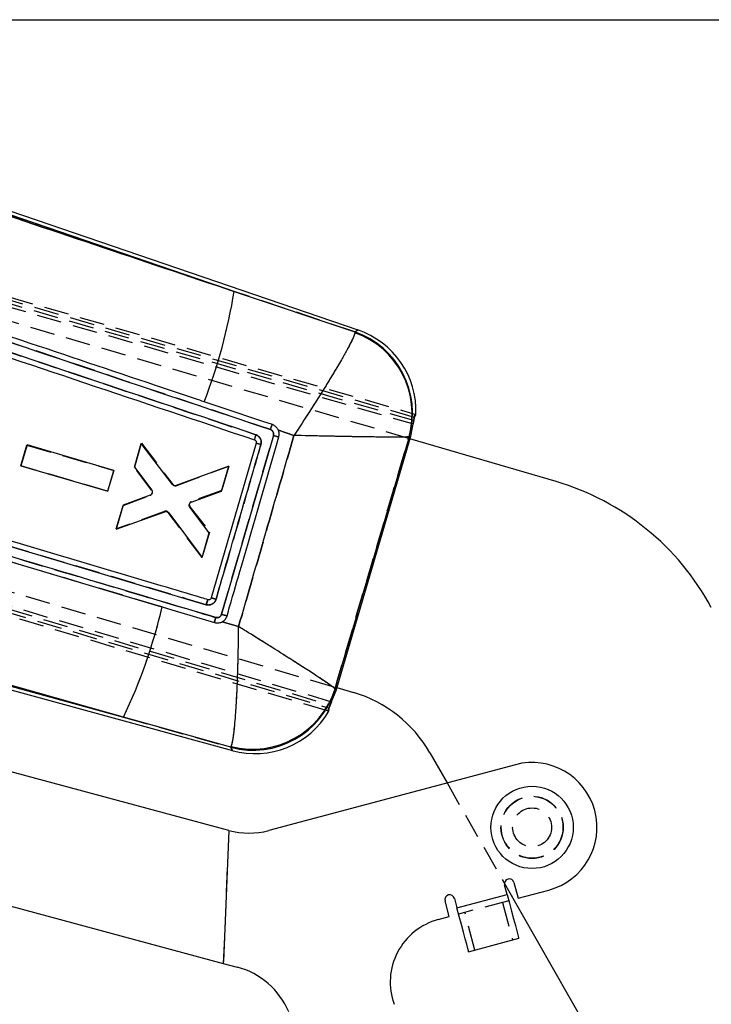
# Model space of a CAD drawing. Extents: x 50 to 602, y 2 to 426.
# Tile 17 of 22: x 221 to 274, y 348 to 424. Entities that reach past the tile are written whole.
import ezdxf

# ---------------------------------------------------------------- set-up
doc = ezdxf.new("R2010")
doc.units = 0
doc.header["$LTSCALE"] = 1.5
doc.linetypes.add('HIDDEN', pattern=[1.905, 1.27, -0.635])
doc.layers.get('0').update_dxf_attribs({"linetype": 'CONTINUOUS'})
doc.layers.add('FORMATO', color=179, linetype='CONTINUOUS')
doc.styles.add('SLDTEXTSTYLE0', font='TXT', dxfattribs={"width": 0.75})
doc.dimstyles.new('SLDDIMSTYLE0', dxfattribs={"dimtxt": 5.25, "dimasz": 4.953, "dimexe": 0, "dimexo": 0.0625, "dimgap": 1.3125, "dimtad": 1, "dimdec": 0, "dimrnd": 1e-09, "dimzin": 12, "dimtxsty": 'SLDTEXTSTYLE0', "dimsah": 1, "dimcen": 0.09, "dimazin": 3, "dimtfac": 1, "dimtofl": 0, "dimtmove": 0, "dimatfit": 3, "dimtolj": 1, "dimtzin": 12})

# ---------------------------------------------------------------- blocks, each defined once
blk = doc.blocks.new('_D_1')
at = {"layer": 'FORMATO'}
for p, q in [((172.588, 424.325), (340.042, 424.325)), ((338.542, 424.325), (338.542, 287.355)), ((297.957, 287.355), (340.042, 287.355))]:
    blk.add_line(p, q, dxfattribs=at)
for points in [[(338.542, 424.325), (337.78, 419.372), (339.304, 419.372)], [(338.542, 287.355), (339.304, 292.308), (337.78, 292.308)]]:
    blk.add_solid(points, dxfattribs=at)
at = {"layer": 'FORMATO', "insert": (331.774, 363.142), "char_height": 5.25, "attachment_point": 1, "rotation": 90, "style": 'SLDTEXTSTYLE0'}
blk.add_mtext('137', dxfattribs=at)

msp = doc.modelspace()

# ---------------------------------------------------------------- linework, layer by layer
at = {"color": 7, "linetype": 'CONTINUOUS'}
for p, q in [((237.4355, 403.371), (182.3834, 422.1785)), ((246.9945, 400.391), (182.4708, 422.4343)), ((237.4355, 403.371), (246.7504, 400.2492)), ((246.7504, 400.2492), (246.744, 400.1905)), ((251.052, 392.2252), (251.2853, 393.415)), ((251.3349, 393.6594), (251.4539, 393.8867)), ((242.0455, 392.2685), (240.8443, 392.6767)), ((245.2915, 372.6045), (251.052, 392.2252)), ((250.9353, 392.1717), (250.9184, 392.1605)), ((251.052, 392.2252), (250.9353, 392.1717)), ((262.2594, 388.7056), (250.9901, 392.0142)), ((221.4582, 391.5356), (220.9885, 389.9368)), ((228.1502, 389.5723), (221.4582, 391.5356)), ((230.2724, 391.6367), (229.7399, 389.8241)), ((232.6726, 388.4841), (230.2724, 391.6367)), ((239.131, 391.6839), (235.6722, 379.7417)), ((220.9885, 389.9368), (227.6805, 387.9734)), ((227.6805, 387.9734), (228.1502, 389.5723)), ((229.7399, 389.8241), (231.0727, 388.0466)), ((237.0339, 389.9102), (232.9624, 388.4)), ((236.4614, 387.9616), (237.0339, 389.9102)), ((234.1279, 387.1213), (236.4614, 387.9616)), ((230.9566, 387.6557), (228.8752, 386.8808)), ((228.8752, 386.8808), (228.3326, 385.0342)), ((235.5175, 384.7486), (234.0113, 386.727)), ((228.3326, 385.0342), (232.0946, 386.3889)), ((232.3835, 386.3026), (234.965, 382.8681)), ((234.965, 382.8681), (235.5175, 384.7486)), ((217.8782, 383.2128), (231.5797, 379.1315)), ((187.6527, 381.8878), (228.8971, 370.5568)), ((187.5788, 381.6277), (237.2958, 367.9691)), ((235.4368, 379.5985), (235.4179, 379.6031)), ((231.5797, 379.1315), (231.8711, 379.0447)), ((237.0108, 361.8104), (178.6905, 377.4942)), ((236.5036, 377.8971), (237.7759, 377.5343)), ((245.356, 372.8242), (246.6486, 372.4447)), ((244.8488, 371.4856), (245.2915, 372.6045)), ((245.212, 372.7412), (245.2216, 372.7167)), ((245.2216, 372.7167), (245.2915, 372.6045)), ((244.7368, 370.9972), (244.7589, 371.253)), ((237.168, 368.2271), (228.8971, 370.5568)), ((244.7368, 370.9972), (244.6319, 371.0285)), ((237.168, 368.2271), (237.2056, 368.295)), ((176.0935, 367.8373), (236.5985, 351.566)), ((252.515, 367.8092), (253.8489, 365.4737)), ((259.1209, 366.8812), (240.1166, 361.8076)), ((237.0108, 361.8104), (236.6809, 353.6149)), ((258.2744, 357.7253), (271.0152, 335.4181)), ((258.4796, 356.8773), (258.2862, 357.6019)), ((259.0108, 357.7954), (259.3332, 356.5877)), ((254.615, 355.8455), (258.4796, 356.8773)), ((259.3332, 356.5877), (261.7003, 357.2196)), ((254.0193, 355.169), (253.6969, 356.3767)), ((254.4215, 356.5701), (254.615, 355.8455)), ((253.1777, 354.9443), (254.0193, 355.169)), ((236.6809, 353.6149), (236.5985, 351.566)), ((255.5178, 352.464), (259.3824, 353.4957)), ((236.5985, 351.566), (237.6705, 351.2777))]:
    msp.add_line(p, q, dxfattribs=at)
at = {"color": 7, "linetype": 'HIDDEN'}
for p, q in [((182.3834, 422.1785), (237.4355, 403.371)), ((251.3349, 393.6594), (167.3797, 417.9392)), ((167.891, 418.0245), (251.3491, 393.917)), ((167.3474, 417.4293), (251.2547, 393.1634)), ((251.2853, 393.415), (167.8587, 417.5134)), ((250.9901, 392.0142), (188.6187, 410.3259)), ((246.7504, 400.2492), (237.4355, 403.371)), ((244.9588, 371.7139), (146.0311, 401.1936)), ((146.0673, 400.9557), (244.8488, 371.4856)), ((145.5875, 400.8054), (244.7589, 371.253)), ((244.6319, 371.0285), (145.6227, 400.5666)), ((246.7504, 400.2492), (246.744, 400.1905)), ((240.8443, 392.6767), (242.0455, 392.2685)), ((236.4682, 378.4835), (240.4641, 392.2718)), ((250.9184, 392.1605), (250.9353, 392.1717)), ((182.9847, 391.1358), (245.356, 372.8242)), ((220.9869, 389.9301), (221.456, 391.5291)), ((221.456, 391.5291), (228.1472, 389.5632)), ((229.7373, 389.8174), (230.2792, 391.6643)), ((230.2792, 391.6643), (232.7117, 388.4909)), ((227.6781, 387.9642), (220.9869, 389.9301)), ((228.1472, 389.5632), (227.6781, 387.9642)), ((231.0695, 388.0403), (229.7373, 389.8174)), ((233.0015, 388.4073), (237.0299, 389.9012)), ((237.0299, 389.9012), (236.4781, 388.0204)), ((236.4781, 388.0204), (234.1414, 387.1703)), ((228.8737, 386.8738), (230.9559, 387.6487)), ((231.5797, 379.1315), (206.8091, 386.5086)), ((228.3419, 385.061), (228.8737, 386.8738)), ((234.0264, 386.7755), (235.5353, 384.8072)), ((232.0653, 386.4157), (228.3419, 385.061)), ((234.9636, 382.8584), (232.3547, 386.3298)), ((235.5353, 384.8072), (234.9636, 382.8584)), ((228.8971, 370.5568), (187.6527, 381.8878)), ((235.4368, 379.5985), (235.4179, 379.6031)), ((231.8711, 379.0447), (231.5797, 379.1315)), ((237.7759, 377.5343), (236.5036, 377.8971)), ((245.2216, 372.7167), (245.212, 372.7412)), ((228.8971, 370.5568), (237.168, 368.2271)), ((237.168, 368.2271), (237.2056, 368.295)), ((253.8489, 365.4737), (258.2744, 357.7253)), ((237.0108, 361.8104), (236.6809, 353.6149)), ((254.615, 355.8455), (258.4796, 356.8773)), ((258.6086, 356.3942), (254.7439, 355.3624)), ((258.1255, 356.2652), (258.8993, 353.3667)), ((256.0008, 352.5929), (255.227, 355.4914)), ((236.6809, 353.6149), (236.5985, 351.566))]:
    msp.add_line(p, q, dxfattribs=at)
at = {"color": 8, "linetype": 'CONTINUOUS', "flags": 128}
for points in [[(246.7504, 400.2492), (246.9673, 400.3753), (246.9945, 400.391)], [(237.2958, 367.9691), (237.2815, 367.9978), (237.168, 368.2271)]]:
    msp.add_lwpolyline(points, dxfattribs=at)
at = {"color": 7, "linetype": 'HIDDEN', "flags": 128}
for points in [[(246.9945, 400.391), (246.9673, 400.3753), (246.7504, 400.2492)], [(187.7227, 382.133), (214.2393, 374.6778), (228.8971, 370.5568)], [(237.168, 368.2271), (237.2815, 367.9978), (237.2958, 367.9691)]]:
    msp.add_lwpolyline(points, dxfattribs=at)
at = {"color": 7, "linetype": 'CONTINUOUS', "flags": 128}
for points in [[(240.3822, 393.1023), (239.6539, 393.3467), (236.5804, 394.3781), (235.1203, 394.868)], [(188.6521, 393.0949), (211.9646, 386.1592), (211.9914, 386.1512), (235.2758, 379.22)], [(240.4643, 392.2726), (236.4689, 378.4858), (236.4682, 378.4835)], [(228.8971, 370.5568), (214.2393, 374.6778), (187.7227, 382.133)], [(231.8711, 379.0447), (232.6376, 378.8164), (235.9202, 377.8383)], [(258.4796, 356.8773), (258.6557, 356.2176), (258.8251, 355.5832), (258.9812, 354.9986), (259.118, 354.4862), (259.2303, 354.0656), (259.3137, 353.7531), (259.3651, 353.5607), (259.3824, 353.4957)], [(255.5178, 352.464), (255.5004, 352.5289), (255.449, 352.7214), (255.3656, 353.0339), (255.2533, 353.4544), (255.1165, 353.9668), (254.9605, 354.5515), (254.7911, 355.1858), (254.615, 355.8455)]]:
    msp.add_lwpolyline(points, dxfattribs=at)
at = {"color": 7, "linetype": 'CONTINUOUS'}
msp.add_circle((260.4106, 362.0504), 3.175, dxfattribs=at)
at = {"color": 7, "linetype": 'HIDDEN'}
for radius in [2.4, 2.3813, 1.5]:
    msp.add_circle((260.4106, 362.0504), radius, dxfattribs=at)
at = {"color": 7, "linetype": 'CONTINUOUS'}
for centre, radius, start, end in [((195.7243, 410.1611), 42.2603, 338.784372, 350.753997), ((244.5205, 393.9345), 6.6393, 344.501841, 70.433557), ((244.5676, 393.9955), 6.6237, 344.018147, 70.758342), ((244.8616, 394.1478), 6.5975, 357.741233, 71.420156), ((253.2714, 436.0644), 45.6261, 253.698254, 254.238553), ((249.0293, 425.6436), 35.3729, 253.750065, 254.366843), ((256.6254, 369.5156), 20, 28.330293, 73.638239), ((192.4234, 388.1016), 40.474, 334.311193, 347.06938), ((240.4077, 391.4401), 13.5422, 253.088004, 254.917747), ((238.8787, 374.6266), 6.6243, 255.033936, 343.242565), ((238.8724, 374.7253), 6.6428, 255.46823, 342.621312), ((243.8316, 362.8497), 10, 29.732806, 73.638239), ((239.0435, 374.3309), 6.5975, 254.377211, 329.651366), ((260.4106, 362.0504), 5, 284.947809, 104.947809), ((238.569, 367.6045), 6, 254.947809, 284.947809), ((258.6485, 357.6986), 0.375, 14.947809, 194.947809), ((254.0592, 356.4734), 0.375, 14.947809, 194.947809), ((254.4674, 350.1135), 5, 104.947809, 199.947809), ((236.1123, 345.4836), 6, 22.947809, 74.947809)]:
    msp.add_arc(centre, radius, start, end, dxfattribs=at)
at = {"color": 7, "linetype": 'HIDDEN'}
for centre, radius, start, end in [((195.7243, 410.1611), 42.2603, 338.784372, 350.753997), ((244.5205, 393.9345), 6.6393, 344.501841, 70.433557), ((244.5676, 393.9955), 6.6237, 344.018147, 70.758342), ((253.8886, 438.5519), 48.1878, 253.824096, 254.335674), ((247.9196, 420.9877), 30.5934, 253.305197, 254.018339), ((192.4234, 388.1016), 40.474, 334.311193, 347.06938), ((247.6506, 416.7628), 39.8792, 253.715607, 254.336923), ((238.8787, 374.6266), 6.6243, 255.033936, 343.242565), ((238.8724, 374.7253), 6.6428, 255.46823, 342.621312)]:
    msp.add_arc(centre, radius, start, end, dxfattribs=at)
at = {"color": 7, "linetype": 'CONTINUOUS'}
for points, knots in [([(186.1688, 420.5802), (196.0812, 417.2526), (213.1702, 411.5156), (230.2589, 405.7798), (237.4355, 403.371)], [0, 0, 0, 0, 0.58004137, 1, 1, 1, 1]), ([(185.5538, 411.0532), (195.4081, 407.7508), (213.634, 401.6428), (231.8576, 395.5308), (240.2281, 392.7234)], [0, 0, 0, 0, 0.5406799, 1, 1, 1, 1]), ([(235.1203, 394.868), (234.8972, 394.9429), (233.6495, 395.3616), (228.9652, 396.9333), (212.7187, 402.3841), (197.4952, 407.4882), (185.7087, 411.44)], [0, 0, 0, 0, 0.0135521, 0.0757581, 0.2844189, 1, 1, 1, 1]), ([(186.5896, 409.5122), (195.3252, 406.5834), (212.7965, 400.7258), (230.2656, 394.8642), (239.0002, 391.9333)], [0, 0, 0, 0, 0.49999997, 1, 1, 1, 1]), ([(239.1056, 392.3238), (230.3781, 395.2508), (212.9079, 401.1099), (195.4357, 406.9653), (186.6919, 409.8956)], [0, 0, 0, 0, 0.4995615, 1, 1, 1, 1]), ([(246.744, 400.1905), (246.7216, 400.1078), (246.6767, 399.9425), (246.4568, 399.4734), (246.1341, 398.8604), (245.6825, 398.0584), (245.0835, 397.0446), (244.2713, 395.719), (243.2582, 394.1181), (242.4626, 392.8984), (242.0491, 392.2739), (242.0455, 392.2685)], [0, 0, 0, 0, 0.10634957, 0.21270712, 0.31593332, 0.41917024, 0.54536045, 0.67157334, 0.83090036, 0.99851654, 1, 1, 1, 1]), ([(235.4179, 379.6031), (235.2525, 379.6524), (234.0518, 380.0101), (228.7102, 381.6016), (213.3356, 386.1814), (198.9953, 390.4499), (188.7964, 393.4857)], [0, 0, 0, 0, 0.0106437, 0.0772634, 0.3437421, 1, 1, 1, 1]), ([(251.2547, 393.1634), (251.2626, 393.2201), (251.2785, 393.3335), (251.2992, 393.4844), (251.3166, 393.597), (251.3281, 393.6492), (251.3334, 393.657), (251.3349, 393.6594)], [0, 0, 0, 0, 0.2277076, 0.4554666, 0.6819298, 0.9046863, 1, 1, 1, 1]), ([(251.3491, 393.917), (251.3491, 393.917), (251.3491, 393.917), (251.349, 393.917), (251.3484, 393.9171), (251.346, 393.9163), (251.3401, 393.9039), (251.3303, 393.8492), (251.3175, 393.7373), (251.3027, 393.5877), (251.2912, 393.4735), (251.2853, 393.415)], [0, 0, 0, 0, 0.0004406, 0.0022034, 0.0092547, 0.037467, 0.150767, 0.3576819, 0.5652169, 0.7772954, 1, 1, 1, 1]), ([(236.009, 378.2338), (228.1185, 380.583), (217.1165, 383.8584), (201.1085, 388.6217), (192.9912, 391.0363), (187.9856, 392.5252)], [0, 0, 0, 0, 0.4929377, 0.6873206, 1, 1, 1, 1]), ([(240.2281, 392.7234), (240.2456, 392.7739), (240.2804, 392.8749), (240.329, 393.001), (240.3666, 393.0867), (240.377, 393.0971), (240.3822, 393.1023)], [0, 0, 0, 0, 0.25253675, 0.50506969, 0.75760997, 1, 1, 1, 1]), ([(240.2281, 392.7234), (240.2482, 392.7154), (240.3067, 392.6922), (240.3896, 392.6248), (240.4564, 392.5186), (240.4867, 392.3951), (240.4718, 392.3133), (240.4643, 392.2726)], [0, 0, 0, 0, 0.11579019, 0.33725318, 0.55867037, 0.78006394, 1, 1, 1, 1]), ([(240.8443, 392.6767), (240.8356, 392.6956), (240.7904, 392.793), (240.668, 392.9488), (240.5026, 393.0581), (240.4017, 393.0951), (240.3822, 393.1023)], [0, 0, 0, 0, 0.0968372, 0.4995126, 0.9028972, 1, 1, 1, 1]), ([(240.8779, 392.1538), (240.8939, 392.2401), (240.926, 392.4138), (240.8808, 392.5917), (240.8452, 392.6745), (240.8443, 392.6767)], [0, 0, 0, 0, 0.4910461, 0.9868635, 1, 1, 1, 1]), ([(236.8839, 378.3643), (236.9511, 378.5965), (237.3191, 379.8686), (238.6495, 384.4653), (239.9144, 388.8295), (240.8779, 392.1538)], [0, 0, 0, 0, 0.0504948, 0.2767385, 1, 1, 1, 1]), ([(237.7759, 377.5343), (238.4767, 379.9553), (239.8987, 384.8671), (241.3232, 389.7781), (242.0455, 392.2685)], [0, 0, 0, 0, 0.4929023, 1, 1, 1, 1]), ([(239.1056, 392.3238), (239.0891, 392.2734), (239.056, 392.1728), (239.019, 392.0446), (238.997, 391.9536), (238.9993, 391.94), (239.0004, 391.9333)], [0, 0, 0, 0, 0.2499994, 0.4999995, 0.7499994, 1, 1, 1, 1]), ([(239.0002, 391.9333), (239.0212, 391.9239), (239.0631, 391.905), (239.1096, 391.8521), (239.1368, 391.7883), (239.1413, 391.7294), (239.1336, 391.6955), (239.131, 391.6839)], [0, 0, 0, 0, 0.22112762, 0.44224282, 0.66366497, 0.88555869, 1, 1, 1, 1]), ([(239.4971, 391.5793), (239.5093, 391.6472), (239.5337, 391.7829), (239.4823, 391.9875), (239.3712, 392.1626), (239.2341, 392.2728), (239.1381, 392.3109), (239.1056, 392.3238)], [0, 0, 0, 0, 0.2216137, 0.4432016, 0.6648523, 0.8866198, 1, 1, 1, 1]), ([(250.9184, 392.1605), (250.8555, 392.1557), (250.7297, 392.146), (250.2694, 392.1394), (249.6284, 392.1386), (248.7571, 392.1442), (247.6241, 392.1575), (246.1104, 392.1814), (244.2463, 392.2174), (242.7996, 392.2502), (242.052, 392.2683), (242.0455, 392.2685)], [0, 0, 0, 0, 0.106349, 0.212706, 0.315932, 0.4191691, 0.545359, 0.6715721, 0.8308994, 0.9985165, 1, 1, 1, 1]), ([(250.9184, 392.1605), (249.96, 388.8989), (248.058, 382.4257), (246.1558, 375.9527), (245.212, 372.7412)], [0, 0, 0, 0, 0.5038687, 1, 1, 1, 1]), ([(236.0352, 379.6336), (236.1105, 379.8936), (236.4873, 381.1934), (237.6413, 385.1753), (238.7199, 388.8973), (239.4971, 391.5793)], [0, 0, 0, 0, 0.0652878, 0.3264378, 1, 1, 1, 1]), ([(231.0727, 388.0466), (231.0841, 388.0278), (231.1108, 387.9842), (231.126, 387.9036), (231.1177, 387.8371), (231.1046, 387.8028), (231.1019, 387.7957)], [0, 0, 0, 0, 0.2493078, 0.581423, 0.9134105, 1, 1, 1, 1]), ([(232.9624, 388.4), (232.9346, 388.3927), (232.879, 388.3781), (232.7927, 388.3932), (232.7209, 388.4298), (232.6872, 388.4677), (232.6726, 388.4841)], [0, 0, 0, 0, 0.2653114, 0.5306147, 0.7960722, 1, 1, 1, 1]), ([(231.1019, 387.7957), (231.0879, 387.7702), (231.0599, 387.7191), (231.0034, 387.6759), (230.9668, 387.6601), (230.9566, 387.6557)], [0, 0, 0, 0, 0.4195759, 0.8391074, 1, 1, 1, 1]), ([(234.0113, 386.727), (233.9962, 386.7521), (233.966, 386.8023), (233.9558, 386.891), (233.9686, 386.9559), (233.9835, 386.9886), (233.9864, 386.9949)], [0, 0, 0, 0, 0.3089332, 0.6179114, 0.9260464, 1, 1, 1, 1]), ([(233.9864, 386.9949), (234.0019, 387.0194), (234.0328, 387.0685), (234.0883, 387.1056), (234.1214, 387.1187), (234.1279, 387.1213)], [0, 0, 0, 0, 0.44593781, 0.89183151, 1, 1, 1, 1]), ([(232.0946, 386.3889), (232.1225, 386.3959), (232.1784, 386.41), (232.2647, 386.3941), (232.336, 386.3568), (232.3692, 386.3189), (232.3835, 386.3026)], [0, 0, 0, 0, 0.266259, 0.5325087, 0.7989151, 1, 1, 1, 1]), ([(235.2758, 379.22), (235.2839, 379.2177), (235.3578, 379.1969), (235.5058, 379.186), (235.714, 379.2412), (235.8904, 379.366), (235.9929, 379.5113), (236.0253, 379.6049), (236.0352, 379.6336)], [0, 0, 0, 0, 0.0263225, 0.24105058, 0.45580219, 0.69018373, 0.90471813, 1, 1, 1, 1]), ([(235.4179, 379.6031), (235.4127, 379.5981), (235.4024, 379.588), (235.367, 379.5006), (235.3226, 379.3731), (235.2914, 379.271), (235.2758, 379.22)], [0, 0, 0, 0, 0.246983, 0.4979886, 0.7489912, 1, 1, 1, 1]), ([(235.6722, 379.7417), (235.6634, 379.7202), (235.6458, 379.6771), (235.5942, 379.6281), (235.5309, 379.5984), (235.4757, 379.5925), (235.4449, 379.5973), (235.4368, 379.5985)], [0, 0, 0, 0, 0.229771, 0.4595435, 0.688984, 0.9178214, 1, 1, 1, 1]), ([(235.6722, 379.7417), (235.6765, 379.7403), (235.685, 379.7374), (235.752, 379.7173), (235.8538, 379.687), (235.9562, 379.6568), (236.0194, 379.6383), (236.0352, 379.6336)], [0, 0, 0, 0, 0.2243493, 0.4486984, 0.6730501, 0.9184753, 1, 1, 1, 1]), ([(235.9202, 377.8383), (235.9186, 377.8436), (235.9153, 377.8542), (235.9273, 377.9233), (235.9509, 378.0249), (235.9802, 378.1351), (236.0012, 378.207), (236.009, 378.2338)], [0, 0, 0, 0, 0.2129063, 0.4287891, 0.6446804, 0.8672077, 1, 1, 1, 1]), ([(236.4682, 378.4835), (236.4527, 378.4451), (236.4212, 378.3676), (236.3285, 378.2792), (236.2144, 378.2255), (236.1024, 378.2127), (236.0355, 378.2278), (236.009, 378.2338)], [0, 0, 0, 0, 0.2128582, 0.4300236, 0.6446815, 0.8593701, 1, 1, 1, 1]), ([(236.5036, 377.8971), (236.5601, 377.933), (236.6899, 378.0156), (236.8189, 378.1845), (236.8662, 378.3153), (236.8839, 378.3643)], [0, 0, 0, 0, 0.3244243, 0.7467471, 1, 1, 1, 1]), ([(235.9202, 377.8383), (236.0217, 377.8205), (236.2096, 377.7874), (236.4072, 377.8475), (236.494, 377.8921), (236.5036, 377.8971)], [0, 0, 0, 0, 0.5106866, 0.9454098, 1, 1, 1, 1]), ([(237.2056, 368.295), (237.2342, 368.3735), (237.2916, 368.5306), (237.3978, 369.1288), (237.504, 370.0969), (237.6007, 371.469), (237.6806, 373.0428), (237.7398, 374.8654), (237.7671, 376.4609), (237.7744, 377.2988), (237.7758, 377.5277), (237.7759, 377.5343)], [0, 0, 0, 0, 0.0985869, 0.19718, 0.3780276, 0.5055678, 0.633134, 0.8099477, 0.9480886, 0.9985108, 1, 1, 1, 1]), ([(245.212, 372.7412), (245.1676, 372.7792), (245.0788, 372.855), (244.652, 373.1572), (243.9095, 373.654), (242.8148, 374.3644), (241.5346, 375.1828), (240.0255, 376.1346), (238.6852, 376.9706), (237.9758, 377.4106), (237.7814, 377.5309), (237.7759, 377.5343)], [0, 0, 0, 0, 0.09858679, 0.19717954, 0.37802717, 0.50556703, 0.63313293, 0.80994631, 0.94808784, 0.99851081, 1, 1, 1, 1]), ([(244.8488, 371.4856), (244.8226, 371.434), (244.7702, 371.3308), (244.7004, 371.1937), (244.6504, 371.0909), (244.6286, 371.0376), (244.631, 371.031), (244.6319, 371.0285)], [0, 0, 0, 0, 0.2193256, 0.4387051, 0.6561242, 0.8683706, 1, 1, 1, 1]), ([(244.7589, 371.253), (244.7602, 371.2622), (244.7628, 371.2805), (244.7994, 371.3669), (244.8541, 371.487), (244.911, 371.61), (244.9466, 371.6875), (244.9588, 371.7139)], [0, 0, 0, 0, 0.2193307, 0.4386187, 0.6594027, 0.8839819, 1, 1, 1, 1])]:
    msp.add_open_spline(points, degree=3, knots=knots, dxfattribs=at)
at = {"color": 7, "linetype": 'HIDDEN'}
for points, knots in [([(237.4355, 403.371), (230.2589, 405.7798), (213.1702, 411.5156), (196.0812, 417.2526), (186.1688, 420.5802)], [0, 0, 0, 0, 0.41995863, 1, 1, 1, 1]), ([(240.2283, 392.7234), (230.375, 396.028), (212.1512, 402.1399), (193.9253, 408.2478), (185.5537, 411.0532)], [0, 0, 0, 0, 0.5406791, 1, 1, 1, 1]), ([(186.6919, 409.8956), (195.4357, 406.9653), (212.9079, 401.1099), (230.3781, 395.2508), (239.1056, 392.3238)], [0, 0, 0, 0, 0.5004385, 1, 1, 1, 1]), ([(246.744, 400.1905), (246.7216, 400.1078), (246.6767, 399.9425), (246.4568, 399.4734), (246.1341, 398.8604), (245.6825, 398.0584), (245.0835, 397.0446), (244.2713, 395.719), (243.2582, 394.1181), (242.4626, 392.8984), (242.0491, 392.2739), (242.0455, 392.2685)], [0, 0, 0, 0, 0.10634957, 0.21270712, 0.31593332, 0.41917024, 0.54536045, 0.67157334, 0.83090036, 0.99851654, 1, 1, 1, 1]), ([(187.9857, 392.5252), (196.1029, 390.1105), (211.0658, 385.6595), (227.0731, 380.8945), (234.9635, 378.5451), (236.009, 378.2338)], [0, 0, 0, 0, 0.5070623, 0.9346842, 1, 1, 1, 1]), ([(235.2758, 379.22), (227.5055, 381.5333), (211.9649, 386.16), (196.423, 390.7833), (188.6521, 393.0949)], [0, 0, 0, 0, 0.5, 1, 1, 1, 1]), ([(240.2278, 392.7235), (240.2453, 392.774), (240.2802, 392.875), (240.3289, 393.0011), (240.3665, 393.0867), (240.3768, 393.0972), (240.3818, 393.1024)], [0, 0, 0, 0, 0.2525402, 0.5050735, 0.7576103, 1, 1, 1, 1]), ([(240.4641, 392.2718), (240.469, 392.2928), (240.4832, 392.3542), (240.4753, 392.4609), (240.4262, 392.5763), (240.342, 392.672), (240.2662, 392.7063), (240.2283, 392.7234)], [0, 0, 0, 0, 0.1154107, 0.3365879, 0.5577739, 0.7789824, 1, 1, 1, 1]), ([(242.0455, 392.2685), (241.3232, 389.7781), (239.8987, 384.8671), (238.4767, 379.9553), (237.7759, 377.5343)], [0, 0, 0, 0, 0.5070977, 1, 1, 1, 1]), ([(239.1056, 392.3238), (239.0891, 392.2734), (239.056, 392.1728), (239.019, 392.0446), (238.997, 391.9536), (238.9993, 391.94), (239.0004, 391.9333)], [0, 0, 0, 0, 0.2499994, 0.4999995, 0.7499994, 1, 1, 1, 1]), ([(239.1056, 392.3238), (239.1381, 392.3109), (239.2341, 392.2728), (239.3712, 392.1626), (239.4823, 391.9875), (239.5339, 391.782), (239.5089, 391.6455), (239.4964, 391.5768)], [0, 0, 0, 0, 0.1130628, 0.3342094, 0.5552395, 0.7762071, 1, 1, 1, 1]), ([(250.9184, 392.1605), (250.8555, 392.1557), (250.7297, 392.146), (250.2694, 392.1394), (249.6284, 392.1386), (248.7571, 392.1442), (247.6241, 392.1575), (246.1104, 392.1814), (244.2463, 392.2174), (242.7996, 392.2502), (242.052, 392.2683), (242.0455, 392.2685)], [0, 0, 0, 0, 0.106349, 0.212706, 0.315932, 0.4191691, 0.545359, 0.6715721, 0.8308994, 0.9985165, 1, 1, 1, 1]), ([(245.212, 372.7412), (246.1558, 375.9527), (248.058, 382.4257), (249.96, 388.8989), (250.9184, 392.1605)], [0, 0, 0, 0, 0.4961313, 1, 1, 1, 1]), ([(239.4964, 391.5768), (239.421, 391.3168), (239.0443, 390.017), (237.8907, 386.0359), (236.8122, 382.3148), (236.0352, 379.6336)], [0, 0, 0, 0, 0.0653011, 0.326507, 1, 1, 1, 1]), ([(232.7117, 388.4909), (232.7314, 388.4699), (232.7708, 388.4278), (232.852, 388.3946), (232.9321, 388.3874), (232.9806, 388.4013), (233.0015, 388.4073)], [0, 0, 0, 0, 0.2660525, 0.5321003, 0.7984089, 1, 1, 1, 1]), ([(230.9559, 387.6487), (230.976, 387.6579), (231.014, 387.6752), (231.0411, 387.7069), (231.0538, 387.7218)], [0, 0, 0, 0, 0.5297847, 1, 1, 1, 1]), ([(231.0909, 387.7786), (231.0987, 387.7926), (231.1102, 387.8134), (231.1147, 387.8365), (231.1161, 387.844)], [0, 0, 0, 0, 0.6786057, 1, 1, 1, 1]), ([(232.3547, 386.3298), (232.3352, 386.351), (232.2963, 386.3933), (232.2157, 386.4273), (232.1354, 386.4353), (232.0866, 386.4217), (232.0653, 386.4157)], [0, 0, 0, 0, 0.2651331, 0.5302448, 0.7956381, 1, 1, 1, 1]), ([(233.9757, 386.9584), (233.9754, 386.9294), (233.9749, 386.8714), (234.0015, 386.8103), (234.0223, 386.7812), (234.0264, 386.7755)], [0, 0, 0, 0, 0.44571736, 0.89143256, 1, 1, 1, 1]), ([(234.1414, 387.1703), (234.1151, 387.1573), (234.0626, 387.1314), (234.006, 387.0622), (233.9817, 387.0007), (233.9766, 386.9652), (233.9757, 386.9584)], [0, 0, 0, 0, 0.3091665, 0.6183776, 0.9266765, 1, 1, 1, 1]), ([(236.0352, 379.6336), (236.0229, 379.5989), (235.9875, 379.4995), (235.8801, 379.3575), (235.7133, 379.2433), (235.5195, 379.1886), (235.3709, 379.1942), (235.2904, 379.2161), (235.2758, 379.22)], [0, 0, 0, 0, 0.115201, 0.3296816, 0.5441673, 0.7380572, 0.9527105, 1, 1, 1, 1]), ([(235.2758, 379.22), (235.2914, 379.271), (235.3226, 379.3731), (235.367, 379.5006), (235.4024, 379.588), (235.4127, 379.5981), (235.4179, 379.6031)], [0, 0, 0, 0, 0.2510088, 0.5020114, 0.753017, 1, 1, 1, 1]), ([(236.0352, 379.6336), (236.0194, 379.6383), (235.9562, 379.6568), (235.8538, 379.687), (235.752, 379.7173), (235.685, 379.7374), (235.6765, 379.7403), (235.6722, 379.7417)], [0, 0, 0, 0, 0.0815247, 0.3269499, 0.5513016, 0.7756507, 1, 1, 1, 1]), ([(236.009, 378.2338), (236.0012, 378.207), (235.9802, 378.1351), (235.9509, 378.0249), (235.9273, 377.9233), (235.9153, 377.8542), (235.9186, 377.8436), (235.9202, 377.8383)], [0, 0, 0, 0, 0.1327923, 0.3553196, 0.5712109, 0.7870937, 1, 1, 1, 1]), ([(236.009, 378.2338), (236.0355, 378.2278), (236.1024, 378.2127), (236.2144, 378.2255), (236.3285, 378.2792), (236.4212, 378.3676), (236.4527, 378.4451), (236.4682, 378.4835)], [0, 0, 0, 0, 0.1406299, 0.3553185, 0.5699764, 0.7871418, 1, 1, 1, 1]), ([(237.2056, 368.295), (237.2356, 368.3783), (237.2958, 368.545), (237.3826, 369.0507), (237.4644, 369.7316), (237.545, 370.6457), (237.6206, 371.8165), (237.693, 373.3746), (237.7502, 375.2879), (237.771, 376.767), (237.7758, 377.5277), (237.7759, 377.5343)], [0, 0, 0, 0, 0.1034008, 0.206809, 0.3097974, 0.4127973, 0.5390392, 0.6653051, 0.8275787, 0.9985112, 1, 1, 1, 1]), ([(245.212, 372.7412), (245.1646, 372.7815), (245.0698, 372.8621), (244.7067, 373.118), (244.19, 373.4665), (243.4735, 373.9379), (242.5339, 374.5448), (241.2611, 375.3559), (239.6731, 376.3556), (238.4271, 377.1314), (237.7814, 377.5309), (237.7759, 377.5343)], [0, 0, 0, 0, 0.1034006, 0.2068087, 0.3097972, 0.4127969, 0.5390384, 0.6653038, 0.8275779, 0.9985112, 1, 1, 1, 1])]:
    msp.add_open_spline(points, degree=3, knots=knots, dxfattribs=at)

# ---------------------------------------------------------------- dimensions: what is measured, and where the dimension line sits
at = {"layer": 'FORMATO'}
dim = msp.add_linear_dim(base=(338.542, 287.3551), p1=(171.0882, 424.325), p2=(296.4565, 287.3551), angle=90, dimstyle='SLDDIMSTYLE0', dxfattribs=at)
dim.commit()
dim.dimension.update_dxf_attribs({"geometry": '_D_1', "text_midpoint": (338.542, 368.9607), "dimtype": 160})

doc.saveas('drawing.dxf')
